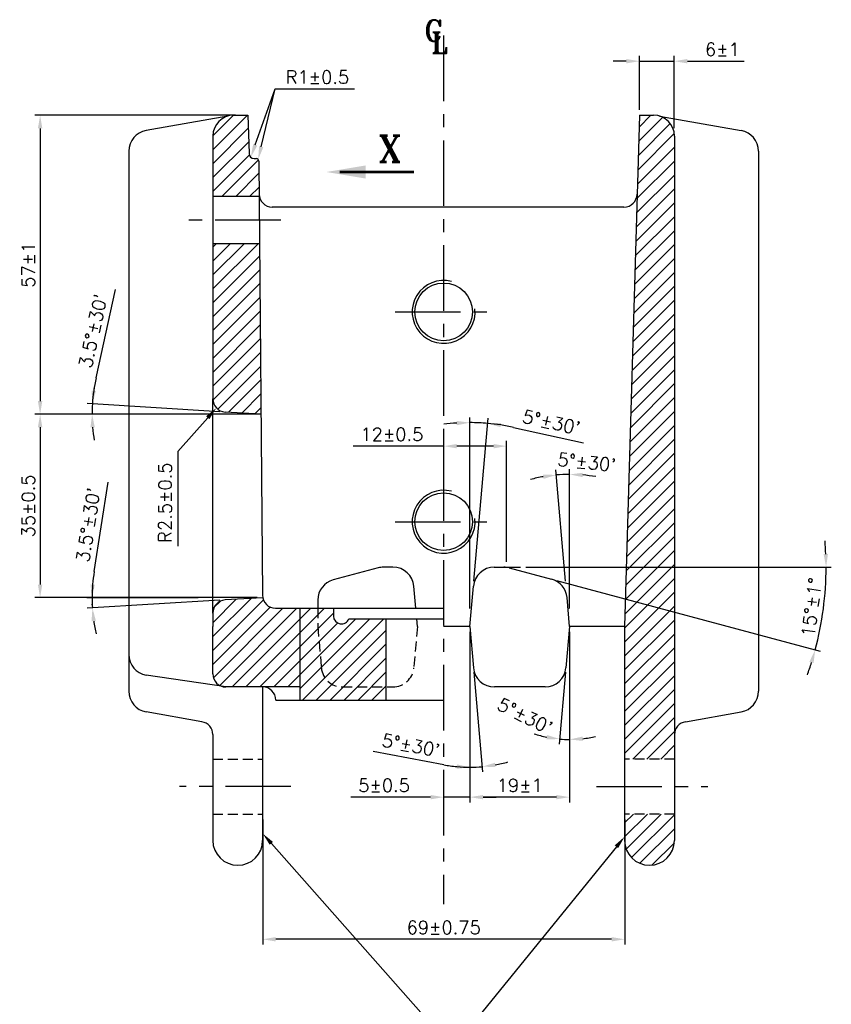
# Model space of a CAD drawing. Extents: x -78 to 847, y 1 to 655.
# Tile 9 of 11: x 456 to 610, y 231 to 419. Entities that reach past the tile are written whole.
import ezdxf

# ---------------------------------------------------------------- set-up
doc = ezdxf.new("R2010")
doc.units = 0
doc.header["$MEASUREMENT"] = 0
doc.linetypes.add('CENTER', pattern=[2, 1.25, -0.25, 0.25, -0.25])
doc.linetypes.add('HIDDEN', pattern=[9.525, 6.35, -3.175])
doc.layers.get('0').update_dxf_attribs({"linetype": 'CONTINUOUS'})
doc.layers.get('DEFPOINTS').update_dxf_attribs({"linetype": 'CONTINUOUS'})
for name, color, linetype in [('CEN', 3, 'CENTER'), ('DIM', 1, 'CONTINUOUS'), ('HIDD', 2, 'HIDDEN'), ('TAXT', 4, 'CONTINUOUS')]:
    doc.layers.add(name, color=color, linetype=linetype)
doc.styles.add('RAJESH', font='romans.shx')
doc.styles.add('ROMANT', font='romant.shx')
doc.dimstyles.new('RAJESH', dxfattribs={"dimtxt": 2.5, "dimasz": 2.5, "dimexe": 1, "dimexo": 1, "dimgap": 1, "dimtad": 1, "dimzin": 9, "dimdsep": 46, "dimtxsty": 'RAJESH', "dimcen": 0, "dimclrd": 1, "dimclre": 1, "dimclrt": 4, "dimadec": 0, "dimazin": 0, "dimtp": 0.5, "dimtfac": 1, "dimtmove": 0, "dimatfit": 3, "dimfxl": 0, "dimtolj": 1, "dimtzin": 9, "dimarcsym": 0})
pattern_1 = [(45, (-1208.1165, 202.6276), (-1.3258252, 1.3258252), [])]

# ---------------------------------------------------------------- blocks, each defined once
blk = doc.blocks.new('*D51')
at = {"color": 1, "linetype": 'ByBlock'}
for p, q in [((571.19, 411.24), (568.69, 411.24)), ((573.69, 401.94), (573.69, 412.24)), ((573.69, 411.24), (580.35, 411.24)), ((580.35, 398.46), (580.35, 412.24)), ((582.85, 411.24), (593.66, 411.24))]:
    blk.add_line(p, q, dxfattribs=at)
for points in [[(571.19, 411.66), (571.19, 410.82), (573.69, 411.24)], [(582.85, 411.66), (582.85, 410.82), (580.35, 411.24)]]:
    blk.add_solid(points, dxfattribs=at)
at = {"layer": 'DEFPOINTS', "color": 0, "linetype": 'ByBlock'}
for p in [(580.35, 411.24), (573.69, 400.94), (580.35, 397.46)]:
    blk.add_point(p, dxfattribs=at)
at = {"color": 4, "linetype": 'ByBlock', "insert": (589.51, 413.49), "char_height": 2.5, "attachment_point": 5, "style": 'RAJESH'}
blk.add_mtext('\\A1;6±1', dxfattribs=at)
blk = doc.blocks.new('*D52')
at = {"color": 1, "linetype": 'ByBlock'}
for p, q in [((496.74, 400.94), (458.47, 400.94)), ((459.47, 398.44), (459.47, 346.44)), ((500.56, 343.94), (458.47, 343.94))]:
    blk.add_line(p, q, dxfattribs=at)
for points in [[(459.05, 398.44), (459.89, 398.44), (459.47, 400.94)], [(459.05, 346.44), (459.89, 346.44), (459.47, 343.94)]]:
    blk.add_solid(points, dxfattribs=at)
at = {"layer": 'DEFPOINTS', "color": 0, "linetype": 'ByBlock'}
for p in [(497.74, 400.94), (459.47, 343.94), (501.56, 343.94)]:
    blk.add_point(p, dxfattribs=at)
at = {"color": 4, "linetype": 'ByBlock', "insert": (457.22, 372.44), "char_height": 2.5, "attachment_point": 5, "rotation": 90, "style": 'RAJESH'}
blk.add_mtext('\\A1;57±1', dxfattribs=at)
blk = doc.blocks.new('*D53')
at = {"color": 1, "linetype": 'ByBlock'}
for p, q in [((478.78, 343.94), (458.47, 343.94)), ((459.47, 341.44), (459.47, 311.46)), ((500.86, 308.96), (458.47, 308.96))]:
    blk.add_line(p, q, dxfattribs=at)
for points in [[(459.05, 341.44), (459.89, 341.44), (459.47, 343.94)], [(459.05, 311.46), (459.89, 311.46), (459.47, 308.96)]]:
    blk.add_solid(points, dxfattribs=at)
at = {"layer": 'DEFPOINTS', "color": 0, "linetype": 'ByBlock'}
for p in [(479.78, 343.94), (459.47, 308.96), (501.86, 308.96)]:
    blk.add_point(p, dxfattribs=at)
at = {"color": 4, "linetype": 'ByBlock', "insert": (457.22, 326.45), "char_height": 2.5, "attachment_point": 5, "rotation": 90, "style": 'RAJESH'}
blk.add_mtext('\\A1;35±0.5', dxfattribs=at)
blk = doc.blocks.new('*D54')
at = {"color": 1, "linetype": 'ByBlock'}
for p, q in [((470.13, 350.86), (473.84, 367.69)), ((493.74, 344.42), (468.44, 345.97)), ((489.62, 343.94), (468.38, 343.94))]:
    blk.add_line(p, q, dxfattribs=at)
for start, end in [(167.5892, 176.5), (167.596, 172.048), (176.5, 180), (184.452, 188.904)]:
    blk.add_arc((501.56, 343.94), 32.18, start, end, dxfattribs=at)
for points in [[(470.1, 348.35), (469.28, 348.43), (469.44, 345.9)], [(469.06, 341.43), (469.89, 341.46), (469.38, 343.94)]]:
    blk.add_solid(points, dxfattribs=at)
at = {"layer": 'DEFPOINTS', "color": 0, "linetype": 'ByBlock'}
for p in [(469.39, 344.6), (490.62, 343.94), (494.74, 344.36), (501.56, 343.94), (501.56, 343.94)]:
    blk.add_point(p, dxfattribs=at)
at = {"color": 4, "linetype": 'ByBlock', "insert": (469.56, 359.81), "char_height": 2.5, "attachment_point": 5, "rotation": 77.5892, "style": 'RAJESH'}
blk.add_mtext("\\A1;3.5°±30'", dxfattribs=at)
blk = doc.blocks.new('*D55')
at = {"color": 1, "linetype": 'ByBlock'}
for p, q in [((536.39, 334.34), (536.39, 338.85)), ((548.39, 315.77), (548.39, 338.85)), ((536.39, 337.85), (519.15, 337.85)), ((545.89, 337.85), (538.89, 337.85))]:
    blk.add_line(p, q, dxfattribs=at)
for points in [[(538.89, 338.26), (538.89, 337.43), (536.39, 337.85)], [(545.89, 338.26), (545.89, 337.43), (548.39, 337.85)]]:
    blk.add_solid(points, dxfattribs=at)
at = {"layer": 'DEFPOINTS', "color": 0, "linetype": 'ByBlock'}
for p in [(536.39, 337.85), (536.39, 333.34), (548.39, 314.77)]:
    blk.add_point(p, dxfattribs=at)
at = {"color": 4, "linetype": 'ByBlock', "insert": (526.52, 340.1), "char_height": 2.5, "attachment_point": 5, "style": 'RAJESH'}
blk.add_mtext('\\A1;12±0.5', dxfattribs=at)
blk = doc.blocks.new('*D56')
at = {"color": 1, "linetype": 'ByBlock'}
for p, q in [((541.39, 306.87), (541.39, 343.33)), ((542.15, 312.12), (544.86, 343.17)), ((549.72, 341.42), (563.07, 338.49))]:
    blk.add_line(p, q, dxfattribs=at)
for start, end in [(93.6842, 97.3683), (85, 90), (77.6279, 85), (77.6317, 81.3158)]:
    blk.add_arc((541.39, 303.44), 38.89, start, end, dxfattribs=at)
for points in [[(538.88, 342.66), (538.9, 341.83), (541.39, 342.33)], [(547.21, 341.47), (547.31, 342.29), (544.78, 342.18)]]:
    blk.add_solid(points, dxfattribs=at)
at = {"layer": 'DEFPOINTS', "color": 0, "linetype": 'ByBlock'}
for p in [(542.52, 342.31), (542.06, 311.12), (541.39, 305.87), (541.39, 303.44), (541.39, 303.44)]:
    blk.add_point(p, dxfattribs=at)
at = {"color": 4, "linetype": 'ByBlock', "insert": (556.93, 342.39), "char_height": 2.5, "attachment_point": 5, "rotation": 347.6279, "style": 'RAJESH'}
blk.add_mtext("\\A1;5°±30'", dxfattribs=at)
blk = doc.blocks.new('*D57')
at = {"color": 1, "linetype": 'ByBlock'}
for p, q in [((559.63, 312.12), (557.77, 333.35)), ((560.39, 306.87), (560.39, 333.46))]:
    blk.add_line(p, q, dxfattribs=at)
for start, end in [(90, 95), (80.1262, 85.0631), (99.9369, 104.8738)]:
    blk.add_arc((560.39, 303.44), 29.02, start, end, dxfattribs=at)
for points in [[(555.33, 332.44), (555.43, 331.61), (557.86, 332.35)], [(562.87, 331.94), (562.9, 332.77), (560.39, 332.46)]]:
    blk.add_solid(points, dxfattribs=at)
at = {"layer": 'DEFPOINTS', "color": 0, "linetype": 'ByBlock'}
for p in [(558.7, 332.41), (559.72, 311.12), (560.39, 305.87), (560.39, 303.44), (560.39, 303.44)]:
    blk.add_point(p, dxfattribs=at)
at = {"color": 4, "linetype": 'ByBlock', "insert": (563.66, 334.78), "char_height": 2.5, "attachment_point": 5, "rotation": 354.049, "style": 'RAJESH'}
blk.add_mtext("\\A1;5°±30'", dxfattribs=at)
blk = doc.blocks.new('*D58')
at = {"color": 1, "linetype": 'ByBlock'}
for p, q in [((552.04, 314.77), (610.28, 314.77)), ((557.92, 312.22), (608.17, 298.76))]:
    blk.add_line(p, q, dxfattribs=at)
for start, end in [(2.3527, 4.7054), (345, 360), (340.2946, 342.6473)]:
    blk.add_arc((548.39, 314.77), 60.89, start, end, dxfattribs=at)
for points in [[(609.64, 317.28), (608.81, 317.26), (609.28, 314.77)], [(606.1, 296.73), (606.9, 296.5), (607.2, 299.01)]]:
    blk.add_solid(points, dxfattribs=at)
at = {"layer": 'DEFPOINTS', "color": 0, "linetype": 'ByBlock'}
for p in [(546.95, 314.77), (548.9, 314.64), (551.04, 314.77), (556.96, 312.48), (608.35, 304.2)]:
    blk.add_point(p, dxfattribs=at)
at = {"color": 4, "linetype": 'ByBlock', "insert": (606.52, 307.12), "char_height": 2.5, "attachment_point": 5, "rotation": 82.5, "style": 'RAJESH'}
blk.add_mtext('\\A1;15°±1°', dxfattribs=at)
blk = doc.blocks.new('*D60')
at = {"color": 1, "linetype": 'ByBlock'}
for p, q in [((560.39, 300.01), (560.39, 280.92)), ((559.63, 294.76), (558.43, 281))]:
    blk.add_line(p, q, dxfattribs=at)
for start, end in [(251.6821, 258.341), (265, 270), (276.659, 283.3179)]:
    blk.add_arc((560.39, 303.44), 21.52, start, end, dxfattribs=at)
for points in [[(556.1, 282.77), (555.98, 281.95), (558.51, 282)], [(562.91, 281.65), (562.86, 282.48), (560.39, 281.92)]]:
    blk.add_solid(points, dxfattribs=at)
at = {"layer": 'DEFPOINTS', "color": 0, "linetype": 'ByBlock'}
for p in [(560.39, 303.44), (560.39, 303.44), (560.39, 301.01), (559.72, 295.76), (559.76, 281.93)]:
    blk.add_point(p, dxfattribs=at)
at = {"color": 4, "linetype": 'ByBlock', "insert": (551.9, 286.4), "char_height": 2.5, "attachment_point": 5, "rotation": 333.5134, "style": 'RAJESH'}
blk.add_mtext("\\A1;5°±30'", dxfattribs=at)
blk = doc.blocks.new('*D59')
at = {"color": 1, "linetype": 'ByBlock'}
for p, q in [((541.39, 300.01), (541.39, 275.63)), ((542.15, 294.76), (543.81, 275.74)), ((536.41, 277.1), (522.98, 279.64))]:
    blk.add_line(p, q, dxfattribs=at)
for start, end in [(259.2973, 270), (259.309, 264.6545), (270, 275), (280.3455, 285.691)]:
    blk.add_arc((541.39, 303.44), 26.81, start, end, dxfattribs=at)
for points in [[(538.91, 277.17), (538.87, 276.33), (541.39, 276.63)], [(546.26, 276.66), (546.15, 277.48), (543.72, 276.74)]]:
    blk.add_solid(points, dxfattribs=at)
at = {"layer": 'DEFPOINTS', "color": 0, "linetype": 'ByBlock'}
for p in [(541.39, 303.44), (541.39, 303.44), (541.39, 301.01), (542.06, 295.76), (542.95, 276.68)]:
    blk.add_point(p, dxfattribs=at)
at = {"color": 4, "linetype": 'ByBlock', "insert": (530.16, 280.81), "char_height": 2.5, "attachment_point": 5, "rotation": 349.2973, "style": 'RAJESH'}
blk.add_mtext("\\A1;5°±30'", dxfattribs=at)
blk = doc.blocks.new('*D61')
at = {"color": 1, "linetype": 'ByBlock'}
for p, q in [((541.39, 302.44), (541.39, 269.93)), ((560.39, 302.44), (560.39, 269.93)), ((557.89, 270.93), (543.89, 270.93))]:
    blk.add_line(p, q, dxfattribs=at)
for points in [[(543.89, 271.34), (543.89, 270.51), (541.39, 270.93)], [(557.89, 271.34), (557.89, 270.51), (560.39, 270.93)]]:
    blk.add_solid(points, dxfattribs=at)
at = {"layer": 'DEFPOINTS', "color": 0, "linetype": 'ByBlock'}
for p in [(541.39, 303.44), (560.39, 303.44), (541.39, 270.93)]:
    blk.add_point(p, dxfattribs=at)
at = {"color": 4, "linetype": 'ByBlock', "insert": (550.89, 273.18), "char_height": 2.5, "attachment_point": 5, "style": 'RAJESH'}
blk.add_mtext('\\A1;19±1', dxfattribs=at)
blk = doc.blocks.new('*D62')
at = {"color": 1, "linetype": 'ByBlock'}
for p, q in [((541.39, 285.18), (541.39, 269.93)), ((533.89, 270.93), (518.67, 270.93)), ((536.39, 270.4), (536.39, 271.93)), ((541.39, 270.93), (536.39, 270.93)), ((543.89, 270.93), (546.39, 270.93))]:
    blk.add_line(p, q, dxfattribs=at)
for points in [[(533.89, 271.34), (533.89, 270.51), (536.39, 270.93)], [(543.89, 271.34), (543.89, 270.51), (541.39, 270.93)]]:
    blk.add_solid(points, dxfattribs=at)
at = {"layer": 'DEFPOINTS', "color": 0, "linetype": 'ByBlock'}
for p in [(541.39, 286.18), (536.39, 270.93), (536.39, 269.4)]:
    blk.add_point(p, dxfattribs=at)
at = {"color": 4, "linetype": 'ByBlock', "insert": (525.03, 273.18), "char_height": 2.5, "attachment_point": 5, "style": 'RAJESH'}
blk.add_mtext('\\A1;5±0.5', dxfattribs=at)
blk = doc.blocks.new('*D63')
at = {"color": 1, "linetype": 'ByBlock'}
for p, q in [((501.89, 266.69), (501.89, 242.83)), ((570.89, 266.69), (570.89, 242.83)), ((568.39, 243.83), (504.39, 243.83))]:
    blk.add_line(p, q, dxfattribs=at)
for points in [[(504.39, 244.25), (504.39, 243.41), (501.89, 243.83)], [(568.39, 244.25), (568.39, 243.41), (570.89, 243.83)]]:
    blk.add_solid(points, dxfattribs=at)
at = {"layer": 'DEFPOINTS', "color": 0, "linetype": 'ByBlock'}
for p in [(501.89, 267.69), (570.89, 267.69), (501.89, 243.83)]:
    blk.add_point(p, dxfattribs=at)
at = {"color": 4, "linetype": 'ByBlock', "insert": (536.39, 246.08), "char_height": 2.5, "attachment_point": 5, "style": 'RAJESH'}
blk.add_mtext('\\A1;69±0.75', dxfattribs=at)

msp = doc.modelspace()

# ---------------------------------------------------------------- hatches: boundary and pattern name
h = msp.add_hatch()
h.set_pattern_fill('ANSI31', color=1, scale=15, style=0)
h.set_pattern_definition(pattern_1)
h.paths.add_polyline_path([(492.388, 396.94), (492.388, 385.44), (501.207, 385.44), (501.15, 392.18, 0.4092061), (500.65, 392.672), (500.292, 392.672, -0.4058126), (499.293, 393.643), (499.083, 400.94), (496.388, 400.94, 0.4142136)])
h = msp.add_hatch()
h.set_pattern_fill('ANSI31', color=1, scale=15, style=0)
h.set_pattern_definition(pattern_1)
h.paths.add_polyline_path([(580.388, 396.94, 0.4142136), (576.388, 400.94), (573.694, 400.94), (570.888, 303.44), (570.888, 278.19), (580.388, 278.19)])
h = msp.add_hatch()
h.set_pattern_fill('ANSI31', color=1, scale=15, style=0)
h.set_pattern_definition(pattern_1)
h.paths.add_polyline_path([(492.388, 346.853, 0.3964328), (494.736, 344.357), (501.563, 343.94), (501.284, 376.44), (492.388, 376.44)])
h = msp.add_hatch()
h.set_pattern_fill('ANSI31', color=1, scale=15, style=0)
h.set_pattern_definition(pattern_1)
h.paths.add_polyline_path([(501.905, 308.961), (494.736, 308.522, 0.3964328), (492.388, 306.027), (492.388, 303.44), (492.388, 294.44, 0.3309093), (494.167, 292.046), (494.888, 291.94), (501.888, 291.94), (508.957, 291.94), (508.957, 306.94), (504.358, 306.94, -0.3587989)])
h.paths.add_polyline_path([(512.388, 303.44), (512.388, 306.94), (508.957, 306.94), (508.957, 289.44), (525.388, 289.44), (525.388, 291.94), (517.06, 291.94, -0.3888787), (513.075, 295.591)])
h.paths.add_polyline_path([(513.075, 295.591, 0.3888787), (517.06, 291.94), (525.388, 291.94), (525.388, 304.94), (518.302, 304.94, -0.843039), (515.388, 305.44), (515.388, 306.94), (512.388, 306.94), (512.388, 303.44)], flags=16)
h = msp.add_hatch()
h.set_pattern_fill('ANSI31', color=1, scale=15, style=0)
h.set_pattern_definition(pattern_1)
h.paths.add_polyline_path([(580.388, 262.69), (580.388, 267.69), (570.888, 267.69), (570.888, 262.69), (570.888, 262.69, 1)])

# ---------------------------------------------------------------- linework, layer by layer
for p, q in [((495.256, 400.776), (479.694, 398.032)), ((496.388, 400.94), (499.083, 400.94)), ((499.083, 400.94), (499.293, 393.643)), ((573.694, 400.94), (570.888, 303.44)), ((573.694, 400.94), (576.388, 400.94)), ((577.521, 400.776), (593.083, 398.032)), ((492.388, 396.94), (492.388, 346.853)), ((580.388, 396.94), (580.388, 262.69)), ((476.388, 394.093), (476.388, 291.117)), ((500.292, 392.672), (500.65, 392.672)), ((596.388, 394.093), (596.388, 291.117)), ((501.15, 392.172), (501.858, 309.418)), ((501.207, 385.44), (492.388, 385.44)), ((570.761, 383.44), (503.703, 383.44)), ((501.284, 376.44), (492.388, 376.44)), ((492.388, 306.027), (492.388, 346.853)), ((501.563, 343.94), (490.623, 343.94)), ((501.563, 343.94), (494.736, 344.357)), ((523.88, 314.637), (515.353, 312.353)), ((526.731, 314.774), (524.915, 314.774)), ((546.045, 314.774), (547.862, 314.774)), ((546.953, 314.774), (551.04, 314.774)), ((548.897, 314.637), (556.956, 312.478)), ((531.082, 306.94), (530.716, 311.122)), ((541.388, 303.44), (542.06, 311.122)), ((501.862, 308.958), (494.736, 308.522)), ((512.388, 308.489), (512.388, 306.94)), ((560.388, 303.44), (559.905, 308.963)), ((492.388, 306.027), (492.388, 303.44)), ((504.358, 306.94), (536.388, 306.94)), ((508.957, 306.94), (508.957, 289.44)), ((515.388, 306.94), (515.388, 305.44)), ((518.302, 304.94), (536.388, 304.94)), ((525.388, 304.94), (525.388, 289.44)), ((492.388, 294.44), (492.388, 303.44)), ((541.388, 303.44), (536.388, 303.44)), ((541.388, 303.44), (542.075, 295.591)), ((560.388, 303.44), (559.702, 295.591)), ((570.888, 303.44), (560.388, 303.44)), ((570.888, 303.44), (570.888, 262.69)), ((494.888, 291.94), (479.694, 294.178)), ((501.888, 291.94), (494.888, 291.94)), ((508.957, 291.94), (501.888, 291.94)), ((501.888, 291.94), (501.888, 262.69)), ((555.717, 291.94), (546.06, 291.94)), ((504.388, 289.44), (536.388, 289.44)), ((490.322, 285.304), (479.694, 287.178)), ((582.454, 285.304), (593.083, 287.178)), ((492.388, 282.842), (492.388, 262.69))]:
    msp.add_line(p, q)
at = {"color": 1}
for p in [(503.545, 262.114), (569.311, 261.46)]:
    msp.add_line(p, (538.088, 223.077), dxfattribs=at)
for centre in [(536.388, 363.44), (536.388, 323.44)]:
    msp.add_circle(centre, 5.5)
for centre, radius, start, end in [((496.388, 396.94), 4, 90, 180), ((576.388, 396.94), 4, 0, 90), ((480.388, 394.093), 4, 100, 180), ((592.388, 394.093), 4, 0, 80), ((500.292, 393.672), 1, 181.64826, 270), ((500.65, 392.172), 0.5, 0, 90), ((503.712, 385.949), 2.509, 181.73131, 269.79781), ((570.761, 385.94), 2.5, 270, 358.35174), ((536.388, 363.44), 6, 75.70161, 5.87192), ((494.888, 346.853), 2.5, 180, 266.5), ((536.388, 323.44), 6, 75.70161, 5.87192), ((524.915, 310.774), 4, 90, 105), ((526.731, 310.774), 4, 5, 90), ((546.045, 310.774), 4, 90, 175), ((547.862, 310.774), 4, 75, 90), ((516.388, 308.489), 4, 105, 180), ((555.92, 308.614), 4, 5, 75), ((494.888, 306.027), 2.5, 93.5, 180), ((504.358, 309.44), 2.5, 180.49065, 270), ((516.888, 305.44), 1.5, 180, 340.52878), ((480.388, 298.117), 4, 180, 260), ((546.06, 295.94), 4, 185, 270), ((555.717, 295.94), 4, 270, 355), ((494.888, 294.44), 2.5, 180, 270), ((480.388, 291.117), 4, 180, 260), ((501.888, 289.44), 2.5, 0, 90), ((592.388, 291.117), 4, 280, 0), ((489.888, 282.842), 2.5, 0, 80), ((582.888, 282.842), 2.5, 100, 180), ((497.138, 262.69), 4.75, 180, 0), ((575.638, 262.69), 4.75, 180, 0)]:
    msp.add_arc(centre, radius, start, end)
at = {"color": 1, "linetype": 'ByBlock'}
msp.add_arc((501.563, 308.958), 32.182, 187.95202, 192.40403, dxfattribs=at)
at = {"color": 1}
for points in [[(503.233, 261.838), (503.857, 262.39), (501.888, 263.987)], [(568.987, 261.723), (569.634, 261.197), (570.888, 263.399)]]:
    msp.add_solid(points, dxfattribs=at)
at = {"layer": 'CEN', "ltscale": 10}
for p, q in [((536.388, 416.14), (536.388, 250.538)), ((505.332, 380.94), (487.134, 380.94)), ((527.115, 363.44), (545.661, 363.44)), ((527.115, 323.44), (545.661, 323.44)), ((507.286, 272.94), (486.052, 272.94)), ((565.491, 272.94), (586.724, 272.94))]:
    msp.add_line(p, q, dxfattribs=at)
at = {"layer": 'DEFPOINTS', "color": 0, "linetype": 'ByBlock'}
for p in [(490.623, 308.958), (494.736, 308.541), (501.563, 308.958), (501.563, 308.958)]:
    msp.add_point(p, dxfattribs=at)
at = {"layer": 'DIM', "color": 1}
for p, q in [((500.467, 395.279), (504.279, 405.959)), ((501.615, 394.929), (504.279, 405.959)), ((504.279, 405.959), (505.276, 405.959)), ((505.276, 405.959), (519.371, 405.959)), ((491.414, 343.264), (485.749, 336.855))]:
    msp.add_line(p, q, dxfattribs=at)
at = {"layer": 'DIM'}
msp.add_line((485.749, 336.855), (485.749, 318.788), dxfattribs=at)
at = {"layer": 'DIM', "color": 1, "linetype": 'ByBlock'}
for p, q in [((469.769, 313.943), (472.439, 330.973)), ((489.623, 308.958), (468.381, 308.958)), ((493.737, 308.479), (468.443, 306.932))]:
    msp.add_line(p, q, dxfattribs=at)
at = {"layer": 'DIM', "color": 1, "const_width": 0.5}
msp.add_lwpolyline([(516.539, 390.113), (530.707, 390.113)], dxfattribs=at)
at = {"layer": 'DIM', "color": 1, "linetype": 'ByBlock'}
for start, end in [(171.08923, 180), (171.09597, 175.54798), (180, 183.5)]:
    msp.add_arc((501.563, 308.958), 32.182, start, end, dxfattribs=at)
at = {"layer": 'DIM', "color": 0, "linetype": 'ByBlock'}
msp.add_point((469.407, 307.648), dxfattribs=at)
at = {"layer": 'DIM', "color": 1}
for points in [[(500.86, 395.139), (500.075, 395.419), (499.627, 392.925)], [(502.02, 394.831), (501.21, 395.027), (501.028, 392.499)], [(521.539, 391.363), (521.539, 388.863), (514.039, 390.113)], [(491.102, 343.54), (491.726, 342.988), (493.07, 345.137)]]:
    msp.add_solid(points, dxfattribs=at)
at = {"layer": 'DIM', "color": 1, "linetype": 'ByBlock'}
for points in [[(469.894, 311.44), (469.061, 311.472), (469.381, 308.958)], [(469.276, 304.464), (470.105, 304.547), (469.441, 306.993)]]:
    msp.add_solid(points, dxfattribs=at)
at = {"layer": 'HIDD', "ltscale": 0.3}
for p, q in [((512.388, 306.94), (512.388, 303.44)), ((531.388, 303.44), (531.257, 304.94)), ((512.388, 303.44), (513.075, 295.591)), ((531.388, 303.44), (530.702, 295.591)), ((517.06, 291.94), (526.717, 291.94)), ((492.388, 278.19), (501.888, 278.19)), ((580.388, 278.19), (570.888, 278.19)), ((492.388, 267.69), (501.888, 267.69)), ((580.388, 267.69), (570.888, 267.69))]:
    msp.add_line(p, q, dxfattribs=at)
for centre, start, end in [((517.06, 295.94), 185, 270), ((526.717, 295.94), 270, 355)]:
    msp.add_arc(centre, 4, start, end, dxfattribs=at)

# ---------------------------------------------------------------- texts
at = {"layer": 'DIM', "color": 6, "style": 'ROMANT'}
msp.add_text('X ', height=5, dxfattribs=at).set_placement((523.979, 392.055))
at = {"layer": 'DIM', "color": 4, "style": 'RAJESH'}
msp.add_text('R2.5±0.5', height=2.5, rotation=90, dxfattribs=at).set_placement((484.539, 319.417))
at = {"layer": 'DIM', "color": 4, "insert": (506.276, 408.209), "char_height": 2.5, "attachment_point": 4, "style": 'RAJESH'}
msp.add_mtext('\\A1;R1±0.5', dxfattribs=at)
at = {"layer": 'DIM', "color": 4, "linetype": 'ByBlock', "insert": (468.646, 322.843), "char_height": 2.5, "attachment_point": 5, "rotation": 81.08923, "style": 'RAJESH'}
msp.add_mtext("\\A1;3.5°±30'", dxfattribs=at)
at = {"layer": 'TAXT', "color": 6, "style": 'ROMANT'}
for s, p in [('C', (532.635, 415.083)), ('L ', (534.007, 412.771))]:
    msp.add_text(s, height=4, dxfattribs=at).set_placement(p)

# ---------------------------------------------------------------- dimensions: what is measured, and where the dimension line sits
at = {"layer": 'DIM'}
for base, p1, p2, text, picture, middle in [((580.355, 411.241), (573.694, 400.94), (580.355, 397.457), '6±1', '*D51', (589.509, 413.491)), ((536.388, 337.846), (548.388, 314.774), (536.388, 333.339), '<>±0.5', '*D55', (526.519, 340.096)), ((541.388, 270.927), (560.388, 303.44), (541.388, 303.44), '<>±1', '*D61', (550.888, 273.177)), ((536.388, 270.927), (541.388, 286.184), (536.388, 269.395), '<>±0.5', '*D62', (525.031, 273.177)), ((501.888, 243.831), (570.888, 267.69), (501.888, 267.69), '<>±0.75', '*D63', (536.388, 246.081))]:
    dim = msp.add_linear_dim(base=base, p1=p1, p2=p2, text=text, dimstyle='RAJESH', dxfattribs=at)
    dim.commit()
    dim.dimension.update_dxf_attribs({"geometry": picture, "text_midpoint": middle})
for base, p1, p2, text, picture, middle in [((459.468, 343.94), (497.735, 400.94), (501.563, 343.94), '<>±1', '*D52', (457.218, 372.44)), ((459.468, 308.958), (479.785, 343.94), (501.862, 308.958), '35±0.5', '*D53', (457.218, 326.449))]:
    dim = msp.add_linear_dim(base=base, p1=p1, p2=p2, angle=90, text=text, dimstyle='RAJESH', dxfattribs=at)
    dim.commit()
    dim.dimension.update_dxf_attribs({"geometry": picture, "text_midpoint": middle})
for base, line1, line2, text, picture, middle in [((469.387, 344.595), ((501.563, 343.94), (490.623, 343.94)), ((501.563, 343.94), (494.736, 344.357)), "<>±30'", '*D54', (469.555, 359.809)), ((542.519, 342.31), ((541.388, 303.44), (541.388, 305.874)), ((541.388, 303.44), (542.06, 311.122)), "<>±30'", '*D56', (556.928, 342.389)), ((608.35, 304.201), ((548.897, 314.637), (556.956, 312.478)), ((546.953, 314.774), (551.04, 314.774)), '<>±1°', '*D58', (606.524, 307.12)), ((542.947, 276.679), ((541.388, 303.44), (541.388, 301.006)), ((541.388, 303.44), (542.06, 295.757)), "<>±30'", '*D59', (530.158, 280.814))]:
    dim = msp.add_angular_dim_2l(base=base, line1=line1, line2=line2, text=text, dimstyle='RAJESH', override={"dimadec": 2}, dxfattribs=at)
    dim.commit()
    dim.dimension.update_dxf_attribs({"geometry": picture, "text_midpoint": middle})
for base, line1, line2, picture, middle in [((558.701, 332.414), ((560.388, 303.44), (560.388, 305.874)), ((560.388, 303.44), (559.716, 311.122)), '*D57', (563.397, 332.306)), ((559.762, 281.926), ((560.388, 303.44), (560.388, 301.006)), ((560.388, 303.44), (559.716, 295.757)), '*D60', (550.789, 284.176))]:
    dim = msp.add_angular_dim_2l(base=base, line1=line1, line2=line2, text="<>±30'", dimstyle='RAJESH', override={"dimadec": 2}, dxfattribs=at)
    dim.commit()
    dim.dimension.update_dxf_attribs({"geometry": picture, "text_midpoint": middle, "dimtype": 162})

doc.saveas('drawing.dxf')
